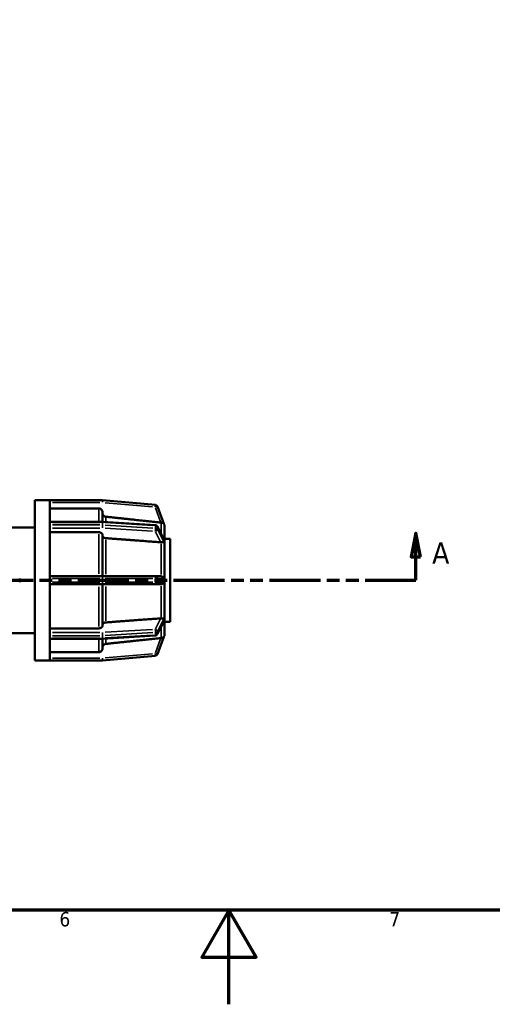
# Model space of a CAD drawing. Header units: millimetres. Extents: x 0 to 903, y -117 to 594.
# Tile 4 of 14: x 376 to 476, y 0 to 209. Entities that reach past the tile are written whole.
import ezdxf

# ---------------------------------------------------------------- set-up
doc = ezdxf.new("R2010")
doc.units = ezdxf.units.MM
doc.linetypes.add('DOUBLE_DASH_CHAIN', pattern=[1.2403, 0.6614, -0.0827, 0.1654, -0.0827, 0.1654, -0.0827])
for name, color, linetype, lineweight in [('Border (ANSI)', 7, 'Continuous', 70), ('Section Line (ANSI)', 7, 'DOUBLE_DASH_CHAIN', 70), ('Visible (ANSI)', 7, 'Continuous', 50), ('Visible Narrow (ANSI)', 7, 'Continuous', 35)]:
    doc.layers.add(name, color=color, linetype=linetype, lineweight=lineweight)
doc.styles.add('Label Text (ANSI)', font='tahoma.ttf')
doc.styles.add('Note Text (ANSI)', font='tahoma.ttf')

# ---------------------------------------------------------------- blocks, each defined once
blk = doc.blocks.new('Borders Default Border')
at = {"layer": 'Border (ANSI)', "flags": 128}
for points in [[(20, 20), (20, 574), (821, 574), (821, 20), (20, 20)], [(420.5, 0), (420.5, 20), (414.73, 10), (426.27, 10), (420.5, 20)]]:
    blk.add_lwpolyline(points, dxfattribs=at)
at = {"layer": 'Border (ANSI)', "char_height": 3.05, "attachment_point": 7, "style": 'Note Text (ANSI)'}
for s, insert in [('6', (384.49, 16.49)), ('7', (454.6, 16.55))]:
    blk.add_mtext(s, dxfattribs=dict(at, insert=insert))
blk = doc.blocks.new('2dTransSection0')
at = {"layer": 'Section Line (ANSI)', "linetype": 'Continuous'}
for p, q in [((286.58, 100.03), (285.58, 95.03)), ((286.58, 95.03), (286.58, 100.03)), ((287.58, 95.03), (286.58, 100.03)), ((460.22, 100.03), (459.22, 95.03)), ((460.22, 95.03), (460.22, 100.03)), ((461.22, 95.03), (460.22, 100.03)), ((285.58, 95.03), (287.58, 95.03)), ((286.58, 90.03), (286.58, 95.03)), ((459.22, 95.03), (461.22, 95.03)), ((460.22, 90.03), (460.22, 95.03)), ((286.58, 90.03), (297.34, 90.03)), ((449.46, 90.03), (460.22, 90.03))]:
    blk.add_line(p, q, dxfattribs=at)
at = {"layer": 'Section Line (ANSI)', "linetype": 'DOUBLE_DASH_CHAIN', "ltscale": 16.415625}
blk.add_line((286.58, 90.03), (460.22, 90.03), dxfattribs=at)
at = {"layer": 'Section Line (ANSI)', "linetype": 'Continuous', "flags": 128}
for points in [[(287.58, 95.03), (286.58, 100.03), (285.58, 95.03), (287.58, 95.03)], [(461.22, 95.03), (460.22, 100.03), (459.22, 95.03), (461.22, 95.03)]]:
    blk.add_lwpolyline(points, dxfattribs=at)
at = {"layer": 'Section Line (ANSI)'}
for points in [[(287.58, 95.03), (286.58, 100.03), (285.58, 95.03), (287.58, 95.03)], [(461.22, 95.03), (460.22, 100.03), (459.22, 95.03), (461.22, 95.03)]]:
    blk.add_solid(points, dxfattribs=at)
at = {"layer": 'Section Line (ANSI)', "char_height": 4.57, "attachment_point": 7, "style": 'Label Text (ANSI)'}
for insert in [(279.22, 93.53), (463.69, 93.53)]:
    blk.add_mtext('A', dxfattribs=dict(at, insert=insert))

msp = doc.modelspace()

# ---------------------------------------------------------------- linework, layer by layer
at = {"layer": 'Visible (ANSI)'}
for p, q in [((379.231, 73.029), (379.231, 107.029)), ((379.231, 107.029), (382.431, 107.029)), ((382.431, 107.023), (382.431, 107.029)), ((393.61, 107.029), (382.431, 107.029)), ((382.431, 102.36), (382.431, 107.023)), ((404.89, 106.044), (393.652, 107.027)), ((392.831, 105.305), (382.431, 105.305)), ((406.648, 102.025), (405.299, 105.73)), ((382.431, 102.452), (393.61, 102.452)), ((393.631, 104.504), (393.631, 102.451)), ((393.64, 102.451), (404.878, 101.756)), ((371.82, 101.229), (379.231, 101.229)), ((382.431, 102.311), (382.431, 102.36)), ((382.431, 102.05), (382.431, 102.311)), ((382.431, 101.788), (382.431, 102.05)), ((382.431, 101.731), (382.431, 101.788)), ((382.431, 90.473), (382.431, 101.731)), ((405.275, 101.496), (406.605, 98.913)), ((406.831, 101.521), (406.831, 101.523)), ((406.831, 101.521), (406.831, 101.521)), ((406.831, 101.521), (406.831, 98.756)), ((392.831, 100.23), (382.431, 100.23)), ((393.631, 99.663), (393.631, 90.879)), ((406.831, 98.829), (408.031, 98.829)), ((406.831, 98.757), (406.831, 98.756)), ((406.831, 98.756), (406.831, 98.155)), ((408.031, 81.229), (408.031, 98.829)), ((406.831, 98.155), (406.831, 97.554)), ((406.831, 97.554), (406.831, 97.555)), ((406.831, 97.554), (406.831, 97.554)), ((406.831, 97.554), (406.831, 90.879)), ((376.031, 89.659), (376.031, 90.399)), ((393.61, 90.879), (382.431, 90.879)), ((382.431, 90.399), (382.431, 90.473)), ((382.431, 90.029), (382.431, 90.399)), ((382.431, 89.659), (382.431, 90.029)), ((404.848, 90.879), (393.61, 90.879)), ((406.039, 90.879), (404.848, 90.879)), ((406.831, 90.879), (406.831, 90.029)), ((406.831, 90.879), (406.831, 90.879)), ((406.831, 90.029), (406.831, 89.179)), ((382.431, 89.584), (382.431, 89.659)), ((382.431, 78.326), (382.431, 89.584)), ((382.431, 89.179), (393.61, 89.179)), ((393.61, 89.179), (404.848, 89.179)), ((393.631, 89.179), (393.631, 80.394)), ((404.848, 89.179), (406.039, 89.179)), ((406.831, 89.179), (406.831, 82.504)), ((406.831, 89.179), (406.831, 89.179)), ((406.831, 82.504), (406.831, 81.903)), ((406.831, 82.502), (406.831, 82.504)), ((406.831, 82.504), (406.831, 82.504)), ((406.831, 81.903), (406.831, 81.301)), ((382.431, 79.828), (392.831, 79.828)), ((406.605, 81.145), (405.275, 78.561)), ((406.831, 81.301), (406.831, 81.3)), ((406.831, 81.301), (406.831, 78.536)), ((406.831, 81.229), (408.031, 81.229)), ((371.82, 78.829), (379.231, 78.829)), ((382.431, 78.27), (382.431, 78.326)), ((382.431, 78.008), (382.431, 78.27)), ((382.431, 77.746), (382.431, 78.008)), ((382.431, 77.698), (382.431, 77.746)), ((382.431, 73.035), (382.431, 77.698)), ((393.61, 77.606), (382.431, 77.606)), ((393.631, 77.606), (393.631, 75.554)), ((404.878, 78.302), (393.64, 77.607)), ((405.299, 74.328), (406.648, 78.032)), ((406.831, 78.535), (406.831, 78.536)), ((406.831, 78.536), (406.831, 78.536)), ((382.431, 74.752), (392.831, 74.752)), ((393.652, 73.031), (404.89, 74.014)), ((379.231, 73.029), (382.431, 73.029)), ((382.431, 73.029), (382.431, 73.035)), ((382.431, 73.029), (393.61, 73.029))]:
    msp.add_line(p, q, dxfattribs=at)
for centre, radius, start, end in [((393.61, 106.549), 0.48, 85, 90), ((404.848, 105.566), 0.48, 20, 85), ((393.61, 101.972), 0.48, 86.45998, 90), ((404.848, 101.277), 0.48, 27.23631, 86.45998), ((406.031, 101.521), 0.8, 0, 40), ((393.61, 78.086), 0.48, 270, 273.54002), ((404.848, 78.781), 0.48, 273.54002, 332.76369), ((406.031, 78.536), 0.8, 320, 0), ((404.848, 74.492), 0.48, 275, 340), ((393.61, 73.509), 0.48, 270, 275)]:
    msp.add_arc(centre, radius, start, end, dxfattribs=at)
for points, knots in [([(393.631, 104.504), (393.631, 104.603), (393.608, 104.719), (393.532, 104.902), (393.467, 105.001), (393.327, 105.141), (393.228, 105.206), (393.046, 105.282), (392.93, 105.305), (392.831, 105.305)], [-0.1185745, -0.1185745, -0.1185745, -0.1185745, -0.08888924, -0.08888924, -0.05923169, -0.05923169, -0.02960414, -0.02960414, 0, 0, 0, 0]), ([(394.348, 103.527), (394.271, 103.535), (394.192, 103.556), (394.034, 103.621), (393.936, 103.687), (393.796, 103.827), (393.73, 103.926), (393.654, 104.108), (393.631, 104.225), (393.631, 104.324)], [0.24521743, 0.24521743, 0.24521743, 0.24521743, 0.26676497, 0.26676497, 0.29639601, 0.29639601, 0.326061, 0.326061, 0.35575071, 0.35575071, 0.35575071, 0.35575071]), ([(406.115, 102.288), (406.091, 102.29), (406.066, 102.292), (406.043, 102.295), (406.041, 102.295), (406.04, 102.295), (406.039, 102.295)], [0.2988466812, 0.2988466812, 0.2988466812, 0.2988466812, 0.3059391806, 0.3059391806, 0.3059391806, 0.3063678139, 0.3063678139, 0.3063678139, 0.3063678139]), ([(406.648, 102.025), (406.648, 102.025), (406.648, 102.025), (406.648, 102.024), (406.644, 102.028), (406.628, 102.045), (406.61, 102.062), (406.554, 102.114), (406.496, 102.16), (406.351, 102.234), (406.275, 102.261), (406.168, 102.281), (406.141, 102.285), (406.115, 102.288)], [-0.100492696, -0.100492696, -0.100492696, -0.100492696, -0.09965402, -0.09965402, -0.089844, -0.089844, -0.073745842, -0.073745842, -0.042495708, -0.042495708, -0.016531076, -0.016531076, -0.008430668, -0.008430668, -0.008430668, -0.008430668]), ([(393.631, 99.663), (393.631, 99.733), (393.608, 99.815), (393.532, 99.945), (393.467, 100.015), (393.327, 100.113), (393.228, 100.16), (393.046, 100.213), (392.93, 100.23), (392.831, 100.23)], [-0.1185745, -0.1185745, -0.1185745, -0.1185745, -0.08888924, -0.08888924, -0.05923169, -0.05923169, -0.02960414, -0.02960414, 0, 0, 0, 0]), ([(394.348, 98.972), (394.271, 98.978), (394.192, 98.993), (394.034, 99.039), (393.936, 99.086), (393.796, 99.184), (393.73, 99.254), (393.654, 99.384), (393.631, 99.466), (393.631, 99.536)], [0.24521743, 0.24521743, 0.24521743, 0.24521743, 0.26676497, 0.26676497, 0.29639601, 0.29639601, 0.326061, 0.326061, 0.35575071, 0.35575071, 0.35575071, 0.35575071]), ([(406.605, 98.913), (406.618, 98.887), (406.634, 98.852), (406.646, 98.803), (406.648, 98.788), (406.648, 98.774), (406.648, 98.774), (406.648, 98.773)], [-0.118815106, -0.118815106, -0.118815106, -0.118815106, -0.104689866, -0.104689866, -0.097191, -0.097191, -0.096967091, -0.096967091, -0.096967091, -0.096967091]), ([(406.648, 98.773), (406.645, 98.689), (406.644, 98.603), (406.644, 98.519), (406.644, 98.434), (406.645, 98.344), (406.648, 98.25)], [-0.035846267, -0.035846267, -0.035846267, -0.035846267, 0, 0, 0, 0.035846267, 0.035846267, 0.035846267, 0.035846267]), ([(406.115, 98.1), (406.091, 98.099), (406.066, 98.1), (406.043, 98.101), (406.041, 98.101), (406.04, 98.101), (406.039, 98.101)], [0.2988466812, 0.2988466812, 0.2988466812, 0.2988466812, 0.3059391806, 0.3059391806, 0.3059391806, 0.3063678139, 0.3063678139, 0.3063678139, 0.3063678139]), ([(406.648, 98.25), (406.648, 98.248), (406.648, 98.245), (406.647, 98.228), (406.645, 98.216), (406.63, 98.185), (406.612, 98.172), (406.553, 98.144), (406.49, 98.132), (406.345, 98.114), (406.28, 98.108), (406.178, 98.102), (406.147, 98.1), (406.115, 98.1)], [-0.103396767, -0.103396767, -0.103396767, -0.103396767, -0.102098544, -0.102098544, -0.093030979, -0.093030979, -0.075568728, -0.075568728, -0.041138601, -0.041138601, -0.018308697, -0.018308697, -0.008453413, -0.008453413, -0.008453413, -0.008453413]), ([(406.039, 90.879), (406.04, 90.879), (406.041, 90.879), (406.043, 90.879), (406.066, 90.879), (406.091, 90.877), (406.115, 90.874)], [0.3055105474, 0.3055105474, 0.3055105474, 0.3055105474, 0.3059391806, 0.3059391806, 0.3059391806, 0.31303168, 0.31303168, 0.31303168, 0.31303168]), ([(406.115, 90.874), (406.177, 90.866), (406.236, 90.848), (406.381, 90.785), (406.456, 90.731), (406.555, 90.631), (406.588, 90.587), (406.623, 90.521), (406.633, 90.495), (406.645, 90.446), (406.648, 90.425), (406.648, 90.402), (406.648, 90.4), (406.648, 90.399)], [-0.20042438, -0.20042438, -0.20042438, -0.20042438, -0.18055398, -0.18055398, -0.14807106, -0.14807106, -0.12372799, -0.12372799, -0.11030355, -0.11030355, -0.10008257, -0.10008257, -0.0994134, -0.0994134, -0.0994134, -0.0994134]), ([(406.648, 90.399), (406.645, 90.272), (406.644, 90.148), (406.644, 90.029), (406.644, 89.909), (406.645, 89.785), (406.648, 89.659)], [-0.035846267, -0.035846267, -0.035846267, -0.035846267, 0, 0, 0, 0.035846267, 0.035846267, 0.035846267, 0.035846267]), ([(406.115, 89.184), (406.091, 89.181), (406.066, 89.179), (406.043, 89.179), (406.041, 89.179), (406.04, 89.179), (406.039, 89.179)], [0.2988466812, 0.2988466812, 0.2988466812, 0.2988466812, 0.3059391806, 0.3059391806, 0.3059391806, 0.3063678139, 0.3063678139, 0.3063678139, 0.3063678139]), ([(406.648, 89.659), (406.648, 89.657), (406.648, 89.655), (406.648, 89.628), (406.644, 89.605), (406.628, 89.545), (406.61, 89.511), (406.554, 89.422), (406.496, 89.358), (406.351, 89.258), (406.275, 89.221), (406.168, 89.193), (406.141, 89.187), (406.115, 89.184)], [-0.100492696, -0.100492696, -0.100492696, -0.100492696, -0.09965402, -0.09965402, -0.089844, -0.089844, -0.073745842, -0.073745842, -0.042495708, -0.042495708, -0.016531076, -0.016531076, -0.008430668, -0.008430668, -0.008430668, -0.008430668]), ([(406.039, 81.956), (406.04, 81.956), (406.041, 81.956), (406.043, 81.956), (406.066, 81.958), (406.091, 81.959), (406.115, 81.958)], [0.3055105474, 0.3055105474, 0.3055105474, 0.3055105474, 0.3059391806, 0.3059391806, 0.3059391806, 0.31303168, 0.31303168, 0.31303168, 0.31303168]), ([(406.115, 81.958), (406.145, 81.957), (406.174, 81.956), (406.284, 81.95), (406.358, 81.943), (406.506, 81.923), (406.566, 81.91), (406.616, 81.882), (406.633, 81.869), (406.646, 81.837), (406.648, 81.824), (406.648, 81.809), (406.648, 81.808), (406.648, 81.808)], [-0.19872966, -0.19872966, -0.19872966, -0.19872966, -0.18835482, -0.18835482, -0.15894177, -0.15894177, -0.11994556, -0.11994556, -0.10468987, -0.10468987, -0.097191, -0.097191, -0.09696709, -0.09696709, -0.09696709, -0.09696709]), ([(406.648, 81.808), (406.645, 81.713), (406.644, 81.623), (406.644, 81.539), (406.644, 81.454), (406.645, 81.369), (406.648, 81.284)], [-0.035846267, -0.035846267, -0.035846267, -0.035846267, 0, 0, 0, 0.035846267, 0.035846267, 0.035846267, 0.035846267]), ([(392.831, 79.828), (392.93, 79.828), (393.046, 79.844), (393.228, 79.898), (393.327, 79.944), (393.467, 80.043), (393.532, 80.113), (393.608, 80.242), (393.631, 80.324), (393.631, 80.394)], [0, 0, 0, 0, 0.02960414, 0.02960414, 0.05923169, 0.05923169, 0.08888924, 0.08888924, 0.1185745, 0.1185745, 0.1185745, 0.1185745]), ([(393.631, 80.522), (393.631, 80.592), (393.654, 80.674), (393.73, 80.803), (393.796, 80.873), (393.936, 80.972), (394.034, 81.019), (394.192, 81.065), (394.271, 81.08), (394.348, 81.085)], [0.11857691, 0.11857691, 0.11857691, 0.11857691, 0.14826663, 0.14826663, 0.17793162, 0.17793162, 0.20756266, 0.20756266, 0.2291102, 0.2291102, 0.2291102, 0.2291102]), ([(406.648, 81.284), (406.648, 81.282), (406.648, 81.28), (406.647, 81.264), (406.645, 81.247), (406.632, 81.203), (406.619, 81.173), (406.605, 81.145)], [-0.103396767, -0.103396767, -0.103396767, -0.103396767, -0.102098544, -0.102098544, -0.093030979, -0.093030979, -0.079455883, -0.079455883, -0.079455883, -0.079455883]), ([(406.039, 77.762), (406.04, 77.762), (406.041, 77.763), (406.043, 77.763), (406.066, 77.765), (406.091, 77.768), (406.115, 77.77)], [0.3055105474, 0.3055105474, 0.3055105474, 0.3055105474, 0.3059391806, 0.3059391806, 0.3059391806, 0.31303168, 0.31303168, 0.31303168, 0.31303168]), ([(406.115, 77.77), (406.125, 77.771), (406.136, 77.772), (406.221, 77.783), (406.291, 77.803), (406.445, 77.865), (406.514, 77.913), (406.589, 77.974), (406.61, 77.995), (406.634, 78.019), (406.641, 78.026), (406.647, 78.032), (406.648, 78.033), (406.648, 78.032)], [-0.3205069, -0.3205069, -0.3205069, -0.3205069, -0.31732134, -0.31732134, -0.29427962, -0.29427962, -0.260129, -0.260129, -0.24015967, -0.24015967, -0.22781734, -0.22781734, -0.21983774, -0.21983774, -0.21983774, -0.21983774]), ([(392.831, 74.752), (392.93, 74.752), (393.046, 74.776), (393.228, 74.851), (393.327, 74.917), (393.467, 75.057), (393.532, 75.156), (393.608, 75.338), (393.631, 75.455), (393.631, 75.554)], [0, 0, 0, 0, 0.02960414, 0.02960414, 0.05923169, 0.05923169, 0.08888924, 0.08888924, 0.1185745, 0.1185745, 0.1185745, 0.1185745]), ([(393.631, 75.734), (393.631, 75.833), (393.654, 75.949), (393.73, 76.132), (393.796, 76.231), (393.936, 76.371), (394.034, 76.436), (394.192, 76.502), (394.271, 76.523), (394.348, 76.531)], [0.11857691, 0.11857691, 0.11857691, 0.11857691, 0.14826663, 0.14826663, 0.17793162, 0.17793162, 0.20756266, 0.20756266, 0.2291102, 0.2291102, 0.2291102, 0.2291102])]:
    msp.add_open_spline(points, degree=3, knots=knots, dxfattribs=at)
for points, weights in [([(406.039, 102.295), (400.473, 102.882), (394.348, 103.527)], [1.0000158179, 1.00114715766, 1]), ([(406.039, 98.101), (400.473, 98.516), (394.348, 98.972)], [1.00001581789, 1.00114715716, 1]), ([(394.348, 81.085), (400.473, 81.541), (406.039, 81.956)], [1, 1.00114715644, 1.00001581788]), ([(394.348, 76.531), (400.473, 77.176), (406.039, 77.762)], [1, 1.00114715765, 1.0000158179])]:
    msp.add_rational_spline(points, weights, degree=2, dxfattribs=at)
for points in [[(406.831, 101.521), (406.831, 101.522), (406.831, 101.522), (406.831, 101.523)], [(406.831, 98.155), (406.831, 98.345), (406.832, 98.551), (406.831, 98.757)], [(406.831, 97.555), (406.832, 97.758), (406.831, 97.965), (406.831, 98.155)], [(406.831, 97.554), (406.831, 97.554), (406.831, 97.555), (406.831, 97.555)], [(406.831, 90.029), (406.831, 90.297), (406.832, 90.589), (406.831, 90.879)], [(406.831, 89.179), (406.832, 89.468), (406.831, 89.76), (406.831, 90.029)], [(406.831, 82.502), (406.831, 82.503), (406.831, 82.503), (406.831, 82.504)], [(406.831, 81.903), (406.831, 82.092), (406.832, 82.3), (406.831, 82.502)], [(406.831, 81.3), (406.832, 81.507), (406.831, 81.713), (406.831, 81.903)], [(406.831, 78.535), (406.831, 78.535), (406.831, 78.536), (406.831, 78.536)]]:
    msp.add_open_spline(points, degree=3, dxfattribs=at)
at = {"layer": 'Visible Narrow (ANSI)'}
for p, q in [((393.61, 106.586), (393.61, 107.027)), ((393.652, 107.025), (393.614, 106.586)), ((382.99, 106.549), (393.051, 106.549)), ((392.831, 102.7), (392.831, 105.275)), ((394.172, 106.5), (404.286, 105.615)), ((404.852, 105.603), (404.89, 106.042)), ((405.298, 105.729), (404.884, 105.578)), ((404.908, 105.402), (405.979, 102.459)), ((393.61, 102.324), (393.61, 102.451)), ((394.348, 103.51), (394.348, 102.501)), ((382.99, 102.311), (393.051, 102.311)), ((393.051, 101.788), (382.99, 101.788)), ((382.99, 101.109), (393.051, 101.109)), ((393.61, 102.285), (393.61, 101.814)), ((393.61, 101.137), (393.61, 101.76)), ((393.652, 101.813), (393.652, 102.284)), ((394.172, 101.074), (404.286, 100.449)), ((394.214, 102.275), (404.328, 101.649)), ((404.328, 101.126), (394.214, 101.752)), ((404.89, 101.589), (404.89, 101.118)), ((405.299, 100.896), (405.299, 101.367)), ((405.367, 101.262), (406.58, 98.904)), ((406.58, 98.381), (405.367, 100.738)), ((406.115, 100.072), (406.115, 102.258)), ((392.831, 91.393), (392.831, 99.84)), ((394.348, 98.633), (394.348, 91.323)), ((404.908, 100.298), (405.979, 98.217)), ((406.115, 91.27), (406.115, 97.795)), ((382.99, 90.399), (393.051, 90.399)), ((393.61, 90.436), (393.61, 90.877)), ((393.61, 90.362), (393.61, 89.696)), ((393.65, 90.399), (393.612, 90.399)), ((393.652, 89.696), (393.652, 90.362)), ((394.214, 90.399), (404.328, 90.399)), ((404.89, 90.362), (404.89, 89.696)), ((405.289, 90.399), (404.917, 90.399)), ((405.299, 89.696), (405.299, 90.362)), ((405.367, 90.399), (406.58, 90.399)), ((393.051, 89.659), (382.99, 89.659)), ((392.831, 80.218), (392.831, 88.664)), ((393.61, 89.18), (393.61, 89.621)), ((393.612, 89.659), (393.65, 89.659)), ((404.328, 89.659), (394.214, 89.659)), ((394.348, 88.734), (394.348, 81.425)), ((404.917, 89.659), (405.289, 89.659)), ((406.58, 89.659), (405.367, 89.659)), ((406.115, 82.262), (406.115, 88.787)), ((405.979, 81.84), (404.908, 79.759)), ((405.367, 79.319), (406.58, 81.677)), ((404.286, 79.609), (394.172, 78.983)), ((406.58, 81.153), (405.367, 78.796)), ((406.115, 77.799), (406.115, 79.985)), ((393.051, 78.948), (382.99, 78.948)), ((382.99, 78.27), (393.051, 78.27)), ((393.051, 77.746), (382.99, 77.746)), ((392.831, 74.783), (392.831, 77.357)), ((393.61, 78.297), (393.61, 78.921)), ((393.61, 78.243), (393.61, 77.773)), ((393.61, 77.606), (393.61, 77.733)), ((393.652, 77.774), (393.652, 78.245)), ((394.214, 78.306), (404.328, 78.931)), ((404.328, 78.408), (394.214, 77.782)), ((394.348, 77.557), (394.348, 76.548)), ((404.89, 78.94), (404.89, 78.469)), ((405.979, 77.599), (404.908, 74.656)), ((405.299, 78.691), (405.299, 79.162)), ((393.051, 73.509), (382.99, 73.509)), ((393.61, 73.03), (393.61, 73.471)), ((393.614, 73.471), (393.652, 73.032)), ((404.286, 74.443), (394.172, 73.558)), ((404.89, 74.015), (404.852, 74.454)), ((404.884, 74.479), (405.298, 74.328))]:
    msp.add_line(p, q, dxfattribs=at)
for centre, major_axis, ratio, start_param, end_param in [((393.61, 101.972), (0.03, 0.479), 0.0616284, 5.538868, 6.2440107), ((393.61, 101.972), (0.48, 0), 0.7071068, 1.4878932, 1.566433), ((393.61, 101.449), (-0.48, 0), 0.7071068, 4.6294858, 4.7080257), ((393.61, 101.449), (0.03, 0.479), 0.0616284, 4.0074369, 5.4211536), ((404.848, 100.753), (-0.03, -0.479), 0.0616284, 0.8658443, 2.2795609), ((404.848, 101.277), (0.03, 0.479), 0.0616284, 5.538868, 6.2440107), ((404.848, 100.753), (0.427, 0.22), 0.664463, 4.4613806, 5.8750973), ((404.848, 101.277), (0.48, 0), 0.7071068, 0.4057891, 1.4268067), ((404.848, 100.753), (0.48, 0), 0.7071068, 0.4057891, 1.4268067), ((404.848, 101.277), (0.427, 0.22), 0.664463, 5.9701145, 6.2667079), ((393.61, 90.399), (0, 0.48), 0.0871557, 4.7909288, 6.2046455), ((404.848, 90.399), (0, 0.48), 0.0871557, 4.7909288, 6.2046455), ((404.848, 90.399), (0, 0.48), 0.9396926, 4.7909288, 6.2046455), ((393.61, 89.659), (0, -0.48), 0.0871557, 0.0785398, 1.4922565), ((404.848, 89.659), (0, -0.48), 0.0871557, 0.0785398, 1.4922565), ((404.848, 89.659), (0, -0.48), 0.9396926, 0.0785398, 1.4922565), ((404.848, 79.304), (0.03, -0.479), 0.0616284, 0.8620317, 2.2757484), ((404.848, 79.304), (0.427, -0.22), 0.664463, 0.408088, 1.8218047), ((393.61, 78.609), (0.48, 0), 0.7071068, 4.7167523, 4.7952921), ((393.61, 78.086), (-0.48, 0), 0.7071068, 1.5751596, 1.6536995), ((393.61, 78.609), (-0.03, 0.479), 0.0616284, 4.0036244, 5.4173411), ((393.61, 78.086), (0.03, -0.479), 0.0616284, 0.0391746, 0.7443173), ((404.848, 78.781), (0.03, -0.479), 0.0616284, 0.0391746, 0.7443173), ((404.848, 79.304), (0.48, 0), 0.7071068, 4.8563786, 5.8773963), ((404.848, 78.781), (0.48, 0), 0.7071068, 4.8563786, 5.8773963), ((404.848, 78.781), (0.427, -0.22), 0.664463, 0.0164774, 0.3130708)]:
    msp.add_ellipse(centre, major_axis=major_axis, ratio=ratio, start_param=start_param, end_param=end_param, dxfattribs=at)

# ---------------------------------------------------------------- block references
msp.add_blockref('Borders Default Border', (0, 0))
at = {"layer": 'Section Line (ANSI)'}
msp.add_blockref('2dTransSection0', (0, 0), dxfattribs=at)

doc.saveas('drawing.dxf')
